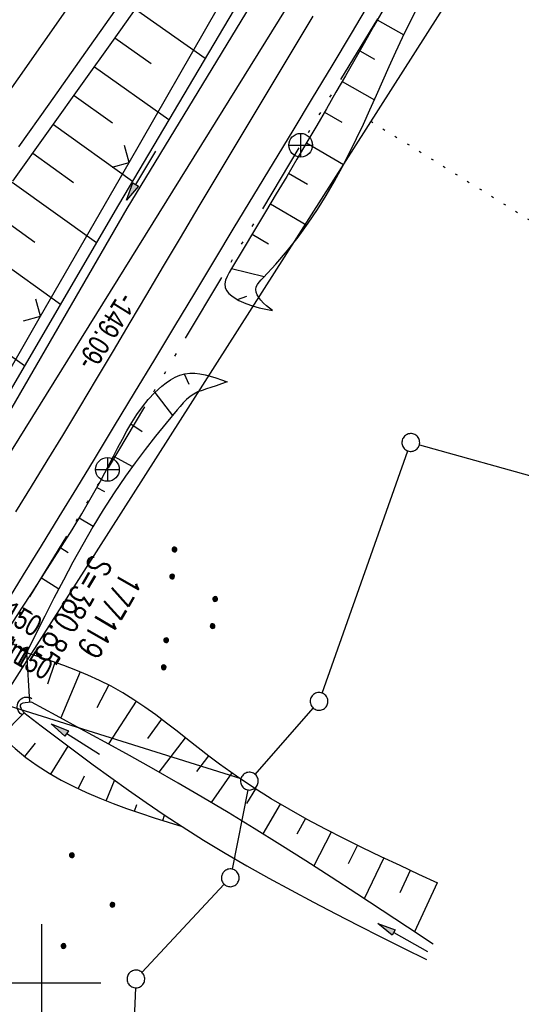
# Model space of a CAD drawing. Extents: x 508656 to 509297, y 448622 to 449584.
# Tile 16 of 51: x 508898 to 508941, y 448798 to 448881. Entities that reach past the tile are written whole.
import ezdxf

# ---------------------------------------------------------------- set-up
doc = ezdxf.new("R2010")
doc.units = 0
doc.header["$LTSCALE"] = 10
doc.header["$MEASUREMENT"] = 0
for name, pattern in [('ACAD_ISO14W100', [25.5, 12, -3, 0.5, -3, 0.5, -3, 0.5, -3]), ('AUSGEZOGEN', [0]), ('LT00', [0]), ('PUNKTX2_STR', [0.6, 0.1, -0.5])]:
    doc.linetypes.add(name, pattern=pattern)
doc.layers.get('0').update_dxf_attribs({"linetype": 'LT00'})
for name, color, linetype in [('--EK_FBR', 250, 'LT00'), ('--EK_Haltung-Text', 140, 'LT00'), ('--EK_Schacht-Text', 5, 'LT00'), ('--EL_DFK_AB_L', 21, 'LT00'), ('--EL_Haltung-Text', 182, 'LT00'), ('ABSTAND', 8, 'LT00'), ('DFK_AB_L', 21, 'LT00'), ('DFK_GZPKT', 250, 'LT00'), ('DFK_KATASTER', 250, 'LT00'), ('DFK_NUTZUNG', 250, 'LT00'), ('DFK_NUTZUNGSGRENZE', 70, 'PUNKTX2_STR'), ('PFEIL', 140, 'AUSGEZOGEN'), ('TELEKOM', 210, 'ACAD_ISO14W100'), ('TELEKOM_TEXT', 210, 'Continuous'), ('V124_AFBR_BAB', 250, 'LT00'), ('V124_BOESCH', 250, 'LT00'), ('V124_BOSCHUNG', 250, 'LT00'), ('V124_GRABEN', 250, 'LT00'), ('V124_LD_MARK', 250, 'LT00'), ('V124_RASTER', 250, 'LT00'), ('V124_UK_DURCH', 182, 'LT00'), ('V124_ZAUN', 40, 'LT00')]:
    doc.layers.add(name, color=color, linetype=linetype)
doc.styles.add('Haltungsbeschriftung', font='ARIAL.TTF', dxfattribs={"width": 0.75})
doc.styles.add('schachtbeschriftung', font='romans.shx', dxfattribs={"width": 0.75, "height": 2})
doc.styles.get("Standard").update_dxf_attribs({"font": 'ARIAL.TTF'})

# ---------------------------------------------------------------- blocks, each defined once
blk = doc.blocks.new('SYMB7010')
at = {"color": 0, "linetype": 'ByBlock'}
for points in [[(-0.031408, 0.499213), (-0.093728, 0.49134), (-0.15457, 0.475719), (-0.212975, 0.452595), (-0.268021, 0.422333), (-0.31884, 0.385411), (-0.36463, 0.342411), (-0.40467, 0.29401), (-0.438329, 0.240973), (-0.465074, 0.184136), (-0.484486, 0.124395), (-0.496256, 0.062692), (-0.5002, 0)], [(-0.5002, 0), (-0.496256, -0.062692), (-0.484486, -0.124395), (-0.465075, -0.184136), (-0.438329, -0.240973), (-0.404671, -0.29401), (-0.36463, -0.342411), (-0.31884, -0.385411), (-0.268021, -0.422333), (-0.212975, -0.452595), (-0.154571, -0.475719), (-0.093728, -0.49134), (-0.031408, -0.499213), (0.031408, -0.499213)], [(0.5002, 0), (0.496256, 0.062692), (0.484485, 0.124395), (0.465074, 0.184136), (0.438329, 0.240973), (0.40467, 0.29401), (0.36463, 0.342411), (0.31884, 0.385411), (0.268021, 0.422333), (0.212975, 0.452595), (0.15457, 0.475719), (0.093728, 0.49134), (0.031408, 0.499213), (-0.031408, 0.499213)], [(0.031408, -0.499213), (0.093728, -0.491341), (0.15457, -0.475719), (0.212975, -0.452595), (0.268021, -0.422333), (0.31884, -0.385411), (0.36463, -0.342411), (0.404671, -0.294011), (0.438329, -0.240974), (0.465075, -0.184136), (0.484486, -0.124395), (0.496256, -0.062692), (0.500201, 0)]]:
    blk.add_lwpolyline(points, dxfattribs=at)
blk = doc.blocks.new('SYMB7111')
at = {"color": 0, "linetype": 'ByBlock'}
for p, q in [((-0.13, 0.202919), (-0.13, 0.177081)), ((-0.125, 0.172895), (-0.125, 0.207105)), ((-0.12, 0.209164), (-0.12, 0.170836)), ((-0.115, 0.170204), (-0.115, 0.209796)), ((-0.11, 0.209164), (-0.11, 0.170836)), ((-0.105, 0.172895), (-0.105, 0.207105)), ((-0.1, 0.202919), (-0.1, 0.177081)), ((-0.095, 0.189874), (-0.095, 0.190146)), ((0.1, 0.202919), (0.1, 0.177081)), ((0.105, 0.172895), (0.105, 0.207105)), ((0.11, 0.209164), (0.11, 0.170836)), ((0.115, 0.170204), (0.115, 0.209796)), ((0.12, 0.209164), (0.12, 0.170836)), ((0.125, 0.172895), (0.125, 0.207105)), ((0.13, 0.202919), (0.13, 0.177081)), ((0.135, 0.189874), (0.135, 0.190146)), ((-0.515, -0.177081), (-0.515, -0.202919)), ((-0.51, -0.207105), (-0.51, -0.172895)), ((-0.505, -0.170836), (-0.505, -0.209164)), ((-0.5, -0.209796), (-0.5, -0.170204)), ((-0.495, -0.170836), (-0.495, -0.209164)), ((-0.49, -0.207105), (-0.49, -0.172895)), ((-0.485, -0.177081), (-0.485, -0.202919)), ((-0.48, -0.190126), (-0.48, -0.189854)), ((-0.285, -0.177081), (-0.285, -0.202919)), ((-0.28, -0.207105), (-0.28, -0.172895)), ((-0.275, -0.170836), (-0.275, -0.209164)), ((-0.27, -0.209796), (-0.27, -0.170204)), ((-0.265, -0.170836), (-0.265, -0.209164)), ((-0.26, -0.207105), (-0.26, -0.172895)), ((-0.255, -0.177081), (-0.255, -0.202919)), ((-0.25, -0.190126), (-0.25, -0.189854)), ((0.255, -0.177081), (0.255, -0.202919)), ((0.26, -0.207105), (0.26, -0.172895)), ((0.265, -0.170836), (0.265, -0.209164)), ((0.27, -0.209796), (0.27, -0.170204)), ((0.275, -0.170836), (0.275, -0.209164)), ((0.28, -0.207105), (0.28, -0.172895)), ((0.285, -0.177081), (0.285, -0.202919)), ((0.29, -0.190126), (0.29, -0.189854)), ((0.485, -0.177081), (0.485, -0.202919)), ((0.49, -0.207105), (0.49, -0.172895)), ((0.495, -0.170836), (0.495, -0.209164)), ((0.5, -0.209796), (0.5, -0.170204)), ((0.505, -0.170836), (0.505, -0.209164)), ((0.51, -0.207105), (0.51, -0.172895)), ((0.515, -0.177081), (0.515, -0.202919)), ((0.52, -0.190126), (0.52, -0.189854))]:
    blk.add_line(p, q, dxfattribs=at)
for points in [[(-0.095, 0.19), (-0.096981, 0.198678), (-0.10253, 0.205637), (-0.11055, 0.209499), (-0.11945, 0.209499), (-0.12747, 0.205637), (-0.133019, 0.198678), (-0.135, 0.19), (-0.133019, 0.181322), (-0.12747, 0.174363), (-0.11945, 0.170501), (-0.11055, 0.170501), (-0.10253, 0.174363), (-0.096981, 0.181322), (-0.095, 0.19)], [(0.135, 0.19), (0.133019, 0.198678), (0.12747, 0.205637), (0.11945, 0.209499), (0.11055, 0.209499), (0.10253, 0.205637), (0.096981, 0.198678), (0.095, 0.19), (0.096981, 0.181322), (0.10253, 0.174363), (0.11055, 0.170501), (0.11945, 0.170501), (0.12747, 0.174363), (0.133019, 0.181322), (0.135, 0.19)], [(-0.48, -0.19), (-0.481981, -0.181322), (-0.48753, -0.174363), (-0.49555, -0.170501), (-0.50445, -0.170501), (-0.51247, -0.174363), (-0.518019, -0.181322), (-0.52, -0.19), (-0.518019, -0.198678), (-0.51247, -0.205637), (-0.50445, -0.209499), (-0.49555, -0.209499), (-0.48753, -0.205637), (-0.481981, -0.198678), (-0.48, -0.19)], [(-0.25, -0.19), (-0.251981, -0.181322), (-0.25753, -0.174363), (-0.26555, -0.170501), (-0.27445, -0.170501), (-0.28247, -0.174363), (-0.288019, -0.181322), (-0.29, -0.19), (-0.288019, -0.198678), (-0.28247, -0.205637), (-0.27445, -0.209499), (-0.26555, -0.209499), (-0.25753, -0.205637), (-0.251981, -0.198678), (-0.25, -0.19)], [(0.29, -0.19), (0.288019, -0.181322), (0.28247, -0.174363), (0.27445, -0.170501), (0.26555, -0.170501), (0.25753, -0.174363), (0.251981, -0.181322), (0.25, -0.19), (0.251981, -0.198678), (0.25753, -0.205637), (0.26555, -0.209499), (0.27445, -0.209499), (0.28247, -0.205637), (0.288019, -0.198678), (0.29, -0.19)], [(0.52, -0.19), (0.518019, -0.181322), (0.51247, -0.174363), (0.50445, -0.170501), (0.49555, -0.170501), (0.48753, -0.174363), (0.481981, -0.181322), (0.48, -0.19), (0.481981, -0.198678), (0.48753, -0.205637), (0.49555, -0.209499), (0.50445, -0.209499), (0.51247, -0.205637), (0.518019, -0.198678), (0.52, -0.19)]]:
    blk.add_lwpolyline(points, dxfattribs=at)
blk = doc.blocks.new('Ackerland3')
at = {"layer": 'DFK_NUTZUNG', "color": 0, "linetype": 'ByBlock'}
for p, q in [((-0.15, 2.662), (-0.15, 2.403)), ((-0.1, 2.362), (-0.1, 2.704)), ((-0.05, 2.724), (-0.05, 2.341)), ((0, 2.335), (0, 2.731)), ((0.05, 2.724), (0.05, 2.341)), ((0.1, 2.362), (0.1, 2.704)), ((0.15, 2.662), (0.15, 2.403)), ((0.2, 2.531), (0.2, 2.534)), ((-4, -1.137), (-4, -1.395)), ((-3.95, -1.437), (-3.95, -1.095)), ((-3.9, -1.075), (-3.9, -1.458)), ((-3.85, -1.464), (-3.85, -1.068)), ((-3.8, -1.075), (-3.8, -1.458)), ((-3.75, -1.437), (-3.75, -1.095)), ((-3.7, -1.137), (-3.7, -1.395)), ((-3.65, -1.268), (-3.65, -1.265)), ((3.7, -1.137), (3.7, -1.395)), ((3.75, -1.437), (3.75, -1.095)), ((3.8, -1.075), (3.8, -1.458)), ((3.85, -1.464), (3.85, -1.068)), ((3.9, -1.075), (3.9, -1.458)), ((3.95, -1.437), (3.95, -1.095)), ((4, -1.137), (4, -1.395)), ((4.05, -1.268), (4.05, -1.265))]:
    blk.add_line(p, q, dxfattribs=at)
for points in [[(0.2, 2.533), (0.18, 2.619), (0.125, 2.689), (0.045, 2.728), (-0.044, 2.728), (-0.125, 2.689), (-0.18, 2.619), (-0.2, 2.533), (-0.18, 2.446), (-0.125, 2.376), (-0.044, 2.338), (0.045, 2.338), (0.125, 2.376), (0.18, 2.446), (0.2, 2.533)], [(-3.65, -1.266), (-3.67, -1.18), (-3.725, -1.11), (-3.805, -1.071), (-3.894, -1.071), (-3.975, -1.11), (-4.03, -1.18), (-4.05, -1.266)], [(-4.05, -1.266), (-4.03, -1.353), (-3.975, -1.423), (-3.894, -1.461), (-3.805, -1.461), (-3.725, -1.423), (-3.67, -1.353), (-3.65, -1.266)], [(4.05, -1.266), (4.03, -1.18), (3.975, -1.11), (3.895, -1.071), (3.806, -1.071), (3.725, -1.11), (3.67, -1.18), (3.65, -1.266)], [(3.65, -1.266), (3.67, -1.353), (3.725, -1.423), (3.806, -1.461), (3.895, -1.461), (3.975, -1.423), (4.03, -1.353), (4.05, -1.266)]]:
    blk.add_lwpolyline(points, dxfattribs=at)
blk = doc.blocks.new('Pfreil3')
at = {"layer": 'PFEIL'}
blk.add_hatch(color=256, dxfattribs=at).paths.add_polyline_path([(-1.549, 0.273), (-1.549, -0.273), (0, 0)])
for p, q in [((-1.549, 0), (-4.831, 0)), ((-1.549, -0.273), (-1.549, 0.273)), ((-1.549, 0.273), (0, 0)), ((0, 0), (-1.549, -0.273))]:
    blk.add_line(p, q, dxfattribs=at)
blk = doc.blocks.new('SYMB0024')
at = {"color": 0, "linetype": 'ByBlock'}
for p, q in [((-0.5, 0.5), (0, 0)), ((0, 0), (0.5, 0.5))]:
    blk.add_line(p, q, dxfattribs=at)
blk = doc.blocks.new('SYMB1107')
at = {"color": 0, "linetype": 'ByBlock'}
for points in [[(-0.2, 0), (-0.196157, 0.039018), (-0.184776, 0.076537), (-0.166294, 0.111114), (-0.141421, 0.141421), (-0.111114, 0.166294), (-0.076537, 0.184776), (-0.039018, 0.196157), (0, 0.2)], [(0, 0.2), (0.039018, 0.196157), (0.076537, 0.184776), (0.111114, 0.166294), (0.141421, 0.141421), (0.166294, 0.111114), (0.184776, 0.076537), (0.196157, 0.039018), (0.2, 0)]]:
    blk.add_lwpolyline(points, dxfattribs=at)

msp = doc.modelspace()

# ---------------------------------------------------------------- linework, layer by layer
at = {"layer": '--EK_FBR'}
for points in [[(508907.44, 448884.018), (508904.033, 448879.157), (508900.611, 448874.306), (508898.042, 448870.686)], [(508896.984, 448832.062), (508898.475, 448834.512), (508899.971, 448836.96), (508901.469, 448839.406), (508902.966, 448841.853), (508904.461, 448844.301), (508906.162, 448847.102), (508907.857, 448849.906), (508909.549, 448852.713), (508911.239, 448855.521), (508912.929, 448858.328), (508914.621, 448861.134), (508916.275, 448863.868), (508917.93, 448866.6), (508919.586, 448869.333), (508921.241, 448872.066), (508922.893, 448874.801), (508924.54, 448877.539), (508926.18, 448880.281), (508927.812, 448883.029)], [(508922.902, 448881.744), (508921.304, 448879.063), (508919.703, 448876.385), (508918.099, 448873.709), (508916.494, 448871.033), (508914.89, 448868.356), (508913.288, 448865.678), (508911.69, 448862.998), (508910.273, 448860.611), (508908.858, 448858.223), (508907.444, 448855.834), (508906.028, 448853.447), (508904.608, 448851.061), (508903.183, 448848.679), (508901.749, 448846.301), (508900.438, 448844.144), (508899.122, 448841.99), (508897.801, 448839.839)]]:
    msp.add_lwpolyline(points, dxfattribs=at)
at = {"layer": '--EL_DFK_AB_L'}
msp.add_line((508942.595, 448917.743), (508864.716, 448792.367), dxfattribs=at)
at = {"layer": 'DFK_AB_L'}
msp.add_line((508942.595, 448917.743), (508864.716, 448792.367), dxfattribs=at)
at = {"layer": 'DFK_KATASTER'}
for p, q in [((508944.407, 448898.877), (508896.864, 448824.322)), ((508923.691, 448824.526), (508930.94, 448844.992)), ((508931.913, 448845.496), (508948.888, 448840.77)), ((508897.176, 448823.464), (508916.835, 448817.304)), ((508918.044, 448817.642), (508922.947, 448823.256)), ((508917.406, 448816.345), (508916.086, 448809.645)), ((508915.429, 448808.36), (508908.472, 448800.907)), ((508907.927, 448799.612), (508907.734, 448795.268))]:
    msp.add_line(p, q, dxfattribs=at)
at = {"layer": 'DFK_NUTZUNGSGRENZE', "ltscale": 0.2}
msp.add_line((508927.811, 448872.85), (508986.253, 448836.544), dxfattribs=at)
at = {"layer": 'TELEKOM', "ltscale": 0.05, "flags": 128}
msp.add_lwpolyline([(508955.656, 448706.844), (508927.743, 448734.417), (508905.791, 448754.225), (508882.137, 448773.969), (508875.811, 448794.465), (508891.429, 448820.206), (508905.558, 448843.423), (508921.882, 448870.826), (508939.46, 448899.637), (508997.388, 448931.229), (509052.504, 448948.81), (509066.285, 448952.682)], dxfattribs=at)
at = {"layer": 'TELEKOM_TEXT'}
for p, q in [((508921.882, 448871.826), (508921.882, 448869.826)), ((508920.882, 448870.826), (508922.882, 448870.826)), ((508905.558, 448844.423), (508905.558, 448842.423)), ((508904.558, 448843.423), (508906.558, 448843.423))]:
    msp.add_line(p, q, dxfattribs=at)
for centre in [(508921.882, 448870.826), (508905.558, 448843.423)]:
    msp.add_circle(centre, 1, dxfattribs=at)
at = {"layer": 'V124_AFBR_BAB'}
for points in [[(508907.44, 448884.018), (508904.033, 448879.157), (508900.611, 448874.306), (508898.042, 448870.686)], [(508896.984, 448832.062), (508898.475, 448834.512), (508899.971, 448836.96), (508901.469, 448839.406), (508902.966, 448841.853), (508904.461, 448844.301), (508906.162, 448847.102), (508907.857, 448849.906), (508909.549, 448852.713), (508911.239, 448855.521), (508912.929, 448858.328), (508914.621, 448861.134), (508916.275, 448863.868), (508917.93, 448866.6), (508919.586, 448869.333), (508921.241, 448872.066), (508922.893, 448874.801), (508924.54, 448877.539), (508926.18, 448880.281), (508927.812, 448883.029)], [(508922.902, 448881.744), (508921.304, 448879.063), (508919.703, 448876.385), (508918.099, 448873.709), (508916.494, 448871.033), (508914.89, 448868.356), (508913.288, 448865.678), (508911.69, 448862.998), (508910.273, 448860.611), (508908.858, 448858.223), (508907.444, 448855.834), (508906.028, 448853.447), (508904.608, 448851.061), (508903.183, 448848.679), (508901.749, 448846.301), (508900.438, 448844.144), (508899.122, 448841.99), (508897.801, 448839.839)]]:
    msp.add_lwpolyline(points, dxfattribs=at)
at = {"layer": 'V124_BOESCH'}
for points in [[(508897.576, 448867.789), (508900.59, 448872.007), (508903.597, 448876.229), (508905.93, 448879.514), (508908.256, 448882.804)], [(508919.512, 448856.85), (508919.256, 448857.049), (508919.004, 448857.257), (508918.757, 448857.483), (508918.521, 448857.738), (508918.356, 448857.948), (508918.217, 448858.172), (508918.122, 448858.401), (508918.089, 448858.628), (508918.129, 448858.843), (508918.23, 448859.051), (508918.377, 448859.253), (508918.554, 448859.452), (508918.744, 448859.649), (508919.792, 448860.775), (508920.767, 448861.915), (508921.674, 448863.067), (508922.519, 448864.231), (508923.308, 448865.406), (508924.046, 448866.589), (508924.74, 448867.781), (508925.395, 448868.981), (508926.016, 448870.186), (508926.611, 448871.397), (508927.184, 448872.612), (508927.741, 448873.83), (508928.288, 448875.051), (508928.831, 448876.272), (508929.375, 448877.493), (508929.927, 448878.713), (508930.492, 448879.931), (508931.076, 448881.145), (508932.034, 448883.032)], [(508928.843, 448882.282), (508928.046, 448880.867), (508927.252, 448879.465), (508926.458, 448878.072), (508925.663, 448876.685), (508924.863, 448875.297), (508924.056, 448873.904), (508923.239, 448872.502), (508922.41, 448871.087), (508921.565, 448869.652), (508920.704, 448868.195), (508919.822, 448866.709), (508918.917, 448865.191), (508917.987, 448863.636), (508917.03, 448862.039), (508916.041, 448860.396), (508915.845, 448860.064), (508915.67, 448859.736), (508915.538, 448859.414), (508915.47, 448859.105), (508915.491, 448858.812), (508915.606, 448858.549), (508915.803, 448858.307), (508916.059, 448858.085), (508916.354, 448857.886), (508916.668, 448857.709), (508917.246, 448857.442), (508917.818, 448857.238), (508918.386, 448857.082), (508918.95, 448856.958), (508919.512, 448856.85)], [(508897.478, 448830.376), (508898.329, 448831.698), (508899.184, 448833.018), (508900.039, 448834.337), (508900.89, 448835.66), (508901.733, 448836.989), (508902.565, 448838.327), (508903.382, 448839.676), (508904.18, 448841.041), (508904.956, 448842.424), (508905.706, 448843.827), (508906.076, 448844.546), (508906.445, 448845.267), (508906.82, 448845.984), (508907.207, 448846.691), (508907.613, 448847.385), (508908.044, 448848.059), (508908.507, 448848.71), (508909.009, 448849.331), (508909.557, 448849.918), (508910.156, 448850.466), (508910.51, 448850.747), (508910.881, 448851.004), (508911.268, 448851.225), (508911.67, 448851.398), (508912.087, 448851.514), (508912.51, 448851.564), (508912.941, 448851.558), (508913.376, 448851.506), (508913.809, 448851.419), (508914.237, 448851.308), (508914.72, 448851.16), (508915.194, 448851), (508915.663, 448850.834)], [(508915.663, 448850.834), (508915.207, 448850.665), (508914.748, 448850.501), (508914.283, 448850.345), (508913.914, 448850.229), (508913.547, 448850.108), (508913.191, 448849.969), (508912.854, 448849.799), (508912.536, 448849.584), (508912.24, 448849.332), (508911.962, 448849.053), (508911.697, 448848.756), (508911.439, 448848.451), (508910.517, 448847.339), (508909.619, 448846.228), (508908.745, 448845.114), (508907.896, 448843.989), (508907.075, 448842.848), (508906.122, 448841.447), (508905.207, 448840.017), (508904.324, 448838.562), (508903.47, 448837.084), (508902.641, 448835.587), (508901.832, 448834.074), (508901.04, 448832.548), (508900.26, 448831.012), (508899.488, 448829.471), (508898.721, 448827.926)], [(508933.48, 448808.462), (508931.881, 448809.198), (508930.285, 448809.937), (508928.694, 448810.685), (508927.111, 448811.446), (508925.538, 448812.224), (508923.977, 448813.023), (508922.432, 448813.849), (508920.905, 448814.704), (508919.399, 448815.593), (508917.915, 448816.521), (508916.458, 448817.492), (508915.028, 448818.51), (508914.122, 448819.192), (508913.224, 448819.888), (508912.331, 448820.591), (508911.439, 448821.294), (508910.544, 448821.989), (508909.64, 448822.67), (508908.726, 448823.33), (508907.795, 448823.961), (508906.845, 448824.556), (508905.872, 448825.107), (508904.899, 448825.598), (508903.904, 448826.049), (508902.89, 448826.465), (508901.861, 448826.854), (508900.82, 448827.222), (508899.772, 448827.577), (508898.721, 448827.926)], [(508895.925, 448821.591), (508896.374, 448821.143), (508896.826, 448820.699), (508897.284, 448820.263), (508897.752, 448819.841), (508898.669, 448819.088), (508899.627, 448818.394), (508900.622, 448817.753), (508901.65, 448817.162), (508902.709, 448816.615), (508903.795, 448816.107), (508904.904, 448815.633), (508906.033, 448815.189), (508907.179, 448814.77), (508908.339, 448814.37), (508909.508, 448813.985), (508910.685, 448813.609), (508911.864, 448813.239)]]:
    msp.add_lwpolyline(points, dxfattribs=at)
at = {"layer": 'V124_BOSCHUNG'}
for p, q in [((508907.927, 448882.338), (508913.827, 448878.188)), ((508928.357, 448881.419), (508930.597, 448880.154)), ((508906.195, 448879.888), (508909.244, 448877.744)), ((508926.882, 448878.815), (508928.11, 448878.112)), ((508904.466, 448877.451), (508910.754, 448873)), ((508925.391, 448876.211), (508928.111, 448874.655)), ((508902.735, 448875.016), (508905.974, 448872.708)), ((508923.892, 448873.622), (508925.373, 448872.766)), ((508901, 448872.583), (508907.672, 448867.799)), ((508922.382, 448871.039), (508925.514, 448869.207)), ((508899.257, 448870.141), (508902.699, 448867.674)), ((508920.863, 448868.463), (508922.452, 448867.523)), ((508897.512, 448867.701), (508904.622, 448862.604)), ((508919.33, 448865.884), (508922.403, 448864.066)), ((508895.766, 448865.261), (508899.434, 448862.632)), ((508917.795, 448863.315), (508919.176, 448862.489)), ((508894.018, 448862.823), (508901.583, 448857.4)), ((508916.047, 448860.404), (508918.81, 448859.717)), ((508890.519, 448857.949), (508898.544, 448852.196)), ((508916.536, 448857.78), (508917.335, 448858.074)), ((508912.039, 448851.504), (508912.43, 448850.641)), ((508915.446, 448850.911), (508915.498, 448850.773)), ((508909.563, 448849.923), (508911.04, 448847.972)), ((508907.547, 448847.276), (508908.491, 448846.637)), ((508906.081, 448844.556), (508907.668, 448843.678)), ((508904.669, 448841.905), (508905.312, 448841.548)), ((508903.174, 448839.33), (508904.361, 448838.623)), ((508901.609, 448836.792), (508902.238, 448836.396)), ((508899.998, 448834.274), (508901.447, 448833.337)), ((508898.367, 448831.756), (508899.222, 448831.202)), ((508896.741, 448829.218), (508898.736, 448827.957)), ((508898.721, 448827.926), (508898.974, 448823.745)), ((508901.121, 448827.116), (508900.489, 448825.276)), ((508903.246, 448826.322), (508901.607, 448822.424)), ((508905.685, 448825.206), (508904.661, 448823.264)), ((508907.986, 448823.835), (508905.652, 448820.219)), ((508896.602, 448820.918), (508898.51, 448822.854)), ((508910.121, 448822.311), (508908.928, 448820.688)), ((508912.126, 448820.753), (508909.897, 448817.85)), ((508898.577, 448819.16), (508899.473, 448820.302)), ((508900.763, 448817.669), (508902.226, 448820.042)), ((508914.083, 448819.222), (508913.093, 448817.904)), ((508903.085, 448816.434), (508903.616, 448817.523)), ((508916.057, 448817.771), (508914.315, 448815.287)), ((508905.459, 448815.411), (508906.155, 448817.147)), ((508918.08, 448816.416), (508917.297, 448815.19)), ((508907.846, 448814.537), (508908.044, 448815.103)), ((508920.161, 448815.138), (508918.69, 448812.625)), ((508910.237, 448813.751), (508910.383, 448814.21)), ((508922.296, 448813.924), (508921.57, 448812.599)), ((508924.471, 448812.767), (508922.99, 448809.908)), ((508926.676, 448811.659), (508925.9, 448810.095)), ((508928.899, 448810.588), (508927.262, 448807.137)), ((508931.148, 448809.536), (508930.267, 448807.639)), ((508933.411, 448808.494), (508931.504, 448804.343))]:
    msp.add_line(p, q, dxfattribs=at)
at = {"layer": 'V124_GRABEN'}
for points in [[(508887.127, 448830.91), (508897.075, 448847.919), (508907.217, 448865.479), (508918.03, 448883.296), (508930.645, 448906.098), (508931.702, 448906.719), (508949.178, 448920.51), (508959.236, 448928.238), (508965.324, 448933.349), (508976.698, 448943.593), (508988.054, 448956.792), (508997.843, 448972.493), (509005.477, 448988.184)], [(508935.732, 448923.984), (508934.251, 448921.655), (508931.419, 448915.658), (508930.763, 448914.797), (508930.181, 448913.884), (508929.676, 448912.927), (508929.253, 448911.931), (508928.913, 448910.903), (508929.131, 448909.778), (508929.455, 448908.679), (508929.881, 448907.615), (508929.213, 448905.995), (508917.089, 448883.692), (508906.48, 448865.788), (508895.934, 448847.725), (508886.278, 448831.437)], [(508899.147, 448823.755), (508898.871, 448823.737), (508898.616, 448823.711), (508898.402, 448823.667), (508898.248, 448823.595), (508898.176, 448823.488), (508898.189, 448823.363), (508898.258, 448823.212), (508898.365, 448823.045), (508898.49, 448822.869)], [(508933.068, 448803.308), (508930.923, 448804.727), (508928.776, 448806.143), (508926.626, 448807.553), (508924.47, 448808.954), (508922.308, 448810.345), (508920.137, 448811.721), (508917.957, 448813.08), (508915.764, 448814.419), (508913.558, 448815.736), (508911.523, 448816.921), (508909.477, 448818.088), (508907.422, 448819.24), (508905.359, 448820.379), (508903.291, 448821.51), (508901.22, 448822.634), (508899.147, 448823.755)], [(508898.49, 448822.869), (508899.951, 448821.759), (508901.414, 448820.653), (508902.881, 448819.552), (508904.353, 448818.46), (508905.833, 448817.38), (508907.322, 448816.315), (508908.822, 448815.268), (508910.336, 448814.241), (508911.864, 448813.239), (508913.668, 448812.102), (508915.492, 448810.998), (508917.335, 448809.925), (508919.194, 448808.877), (508921.069, 448807.853), (508922.955, 448806.849), (508924.853, 448805.862), (508926.758, 448804.887), (508928.67, 448803.923), (508930.586, 448802.965), (508932.503, 448802.011)]]:
    msp.add_lwpolyline(points, dxfattribs=at)
at = {"layer": 'V124_LD_MARK'}
msp.add_lwpolyline([(508930.583, 448923.905), (508926.675, 448918.051), (508922.744, 448912.213), (508918.79, 448906.391), (508914.815, 448900.583), (508910.637, 448894.525), (508906.437, 448888.483), (508902.217, 448882.454), (508897.978, 448876.439), (508893.72, 448870.438), (508889.445, 448864.448), (508885.154, 448858.471), (508880.847, 448852.505), (508876.525, 448846.549), (508872.189, 448840.603), (508867.841, 448834.667), (508864.095, 448829.572), (508860.34, 448824.483), (508856.579, 448819.4), (508852.812, 448814.321), (508849.039, 448809.246), (508845.261, 448804.174), (508841.48, 448799.105), (508837.695, 448794.039)], dxfattribs=at)
at = {"layer": 'V124_RASTER'}
for p, q in [((508899.998, 448805), (508899.998, 448795)), ((508904.996, 448800), (508894.996, 448800))]:
    msp.add_line(p, q, dxfattribs=at)
at = {"layer": 'V124_ZAUN'}
for p, q in [((508907.381, 448869.371), (508914.858, 448882.375)), ((508899.905, 448856.367), (508907.381, 448869.371))]:
    msp.add_line(p, q, dxfattribs=at)
msp.add_lwpolyline([(508892.359, 448843.405), (508893.255, 448844.799), (508899.905, 448856.367)], dxfattribs=at)

# ---------------------------------------------------------------- block references
at = {"layer": 'DFK_GZPKT', "xscale": 1.500000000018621, "yscale": 1.5, "zscale": 1.5, "rotation": 264.7377099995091}
for p in [(508931.191, 448845.7), (508923.441, 448823.821), (508917.55, 448817.079), (508915.94, 448808.909), (508907.96, 448800.359)]:
    msp.add_blockref('SYMB7010', p, dxfattribs=at)
at = {"layer": 'DFK_NUTZUNG', "xscale": 10.00000000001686, "yscale": 10, "zscale": 10, "rotation": 264.7377100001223}
msp.add_blockref('SYMB7111', (508912.66, 448831.501), dxfattribs=at)
at = {"layer": 'DFK_NUTZUNG', "rotation": 264.7376999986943}
msp.add_blockref('Ackerland3', (508903.454, 448806.864), dxfattribs=at)
at = {"layer": 'PFEIL'}
for p, rotation in [((508907.153, 448866.185), 239.0223346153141), ((508900.798, 448821.93), 148.0079510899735), ((508928.391, 448805.042), 150.7637859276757)]:
    msp.add_blockref('Pfreil3', p, dxfattribs=dict(at, rotation=rotation))
at = {"layer": 'V124_UK_DURCH', "xscale": 4.000000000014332, "yscale": 3.999999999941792, "zscale": 4, "rotation": 58.22101101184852}
msp.add_blockref('SYMB1107', (508898.741, 448823.387), dxfattribs=at)
at = {"layer": 'V124_ZAUN', "xscale": 2.099999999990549, "yscale": 2.099999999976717, "zscale": 2.1, "rotation": 60.10456999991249}
for p in [(508907.381, 448869.371), (508899.905, 448856.367)]:
    msp.add_blockref('SYMB0024', p, dxfattribs=at)

# ---------------------------------------------------------------- texts
at = {"layer": '--EK_Haltung-Text', "style": 'Haltungsbeschriftung', "width": 0.75}
for s, p in [('KTSR DN 150', (508888.96, 448835.204)), ('16.6‰ 12.64m', (508887.677, 448832.988))]:
    msp.add_text(s, height=1.8, rotation=-30.07236, dxfattribs=at).set_placement(p)
at = {"layer": '--EK_Schacht-Text', "style": 'schachtbeschriftung', "width": 0.75}
for s, p in [('S=380.85', (508904.292, 448836.346)), ('177119', (508906.787, 448834.908))]:
    msp.add_text(s, height=2, rotation=-119.95659, dxfattribs=at).set_placement(p)
at = {"layer": '--EL_Haltung-Text', "style": 'Haltungsbeschriftung', "width": 0.75}
msp.add_text('KTSR DN 150', height=1.8, rotation=-30.07236, dxfattribs=at).set_placement((508889.876, 448831.555))
at = {"layer": 'ABSTAND', "width": 0.75}
msp.add_text(' -149.09-', height=1.8, rotation=-121.84612, dxfattribs=at).set_placement((508906.877, 448858.955))

doc.saveas('drawing.dxf')
